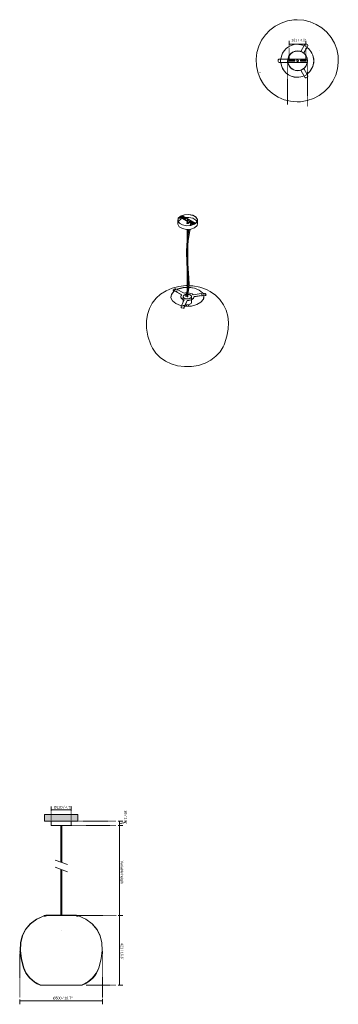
# Model space of a CAD drawing. Header units: millimetres. Extents: x 6344 to 8269, y 894 to 6843.
import ezdxf

# ---------------------------------------------------------------- set-up
doc = ezdxf.new("R2010")
doc.units = ezdxf.units.MM
doc.linetypes.add('Dash', pattern=[6, 3, -3])
doc.linetypes.add('Punto', pattern=[4.7625, 0, -4.7625])
for name, color, linetype, lineweight in [('Cotas', 7, 'Continuous', 9), ('Cotas-7', 7, 'Continuous', 9), ('Elementos de detalle', 7, 'Continuous', 9), ('Lighthing Fixture Detail Wide Black', 7, 'Continuous', 20), ('Luminarias', 7, 'Continuous', 20), ('Techos', 7, 'Continuous', 9)]:
    doc.layers.add(name, color=color, linetype=linetype, lineweight=lineweight)
doc.layers.add('Lighthing Fixture Dim Grey Dash', color=7, linetype='Dash', lineweight=9, true_color=0xd2d2d2)
doc.layers.add('Ligthing Fixture ADD', color=7, linetype='Punto', lineweight=9, true_color=0xffffff)
doc.styles.add('Arial Narrow', font='ARIALN.TTF', dxfattribs={"height": 15.4})
doc.dimstyles.new('FARO_-_2_2mm_Arial_Narrow_mm_Inch_Left', dxfattribs={"dimscale": 304.8, "dimtxt": 15.760837, "dimasz": 0, "dimexe": 0.068898, "dimexo": 0.0625, "dimgap": 0.011483, "dimtad": 1, "dimdec": 0, "dimzin": 0, "dimdsep": 46, "dimtxsty": 'Arial Narrow', "dimblk1": 'NONE', "dimblk2": 'NONE', "dimsah": 1, "dimcen": 0.09, "dimadec": 0, "dimazin": 0, "dimtfac": 1, "dimtdec": 4, "dimtix": 1, "dimtmove": 0, "dimatfit": 3, "dimfxl": 0.022966, "dimfxlon": 1, "dimtvp": 1, "dimtolj": 1, "dimtzin": 0, "dimarcsym": 2})
doc.dimstyles.new('FARO_-_2_2mm_Arial_Narrow_mm_Inch_Left_1', dxfattribs={"dimscale": 304.8, "dimtxt": 15.760837, "dimasz": 0, "dimexe": 0.068898, "dimexo": 0.0625, "dimgap": 0.011483, "dimtad": 1, "dimdec": 0, "dimzin": 0, "dimdsep": 46, "dimtxsty": 'Arial Narrow', "dimblk1": 'NONE', "dimblk2": 'NONE', "dimsah": 1, "dimcen": 0.09, "dimadec": 0, "dimazin": 0, "dimtfac": 1, "dimtdec": 4, "dimtix": 1, "dimtmove": 2, "dimatfit": 3, "dimfxl": 0.022966, "dimfxlon": 1, "dimtvp": 1, "dimtolj": 1, "dimtzin": 0, "dimarcsym": 2})
doc.dimstyles.new('FARO_-_2_2mm_Arial_Narrow_mm_Inch_Right', dxfattribs={"dimscale": 304.8, "dimtxt": 15.760837, "dimasz": 0, "dimexe": 0.068898, "dimexo": 0.0625, "dimgap": 0.011483, "dimtad": 1, "dimdec": 0, "dimzin": 0, "dimdsep": 46, "dimtxsty": 'Arial Narrow', "dimblk1": 'NONE', "dimblk2": 'NONE', "dimsah": 1, "dimcen": 0.09, "dimadec": 0, "dimazin": 0, "dimtfac": 1, "dimtdec": 4, "dimtix": 1, "dimtmove": 0, "dimatfit": 3, "dimfxl": 0.022966, "dimfxlon": 1, "dimtvp": 1, "dimtolj": 1, "dimtzin": 0, "dimarcsym": 2})
doc.dimstyles.new('FARO_-_2_2mm_Arial_Narrow_mm_Inch_Right_1', dxfattribs={"dimscale": 304.8, "dimtxt": 15.760837, "dimasz": 0, "dimexe": 0.068898, "dimexo": 0.0625, "dimgap": 0.011483, "dimtad": 1, "dimdec": 0, "dimzin": 0, "dimdsep": 46, "dimtxsty": 'Arial Narrow', "dimblk1": 'NONE', "dimblk2": 'NONE', "dimsah": 1, "dimcen": 0.09, "dimadec": 0, "dimazin": 0, "dimtfac": 1, "dimtdec": 4, "dimtix": 1, "dimtmove": 1, "dimatfit": 3, "dimfxl": 0.022966, "dimfxlon": 1, "dimtvp": 1, "dimtolj": 1, "dimtzin": 0, "dimarcsym": 2})

# ---------------------------------------------------------------- blocks, each defined once
blk = doc.blocks.new('20401 - TIERRA 500 pendant lamp-548765-Alzado_PDF')
at = {"layer": 'Luminarias'}
for p, q in [((6535.1, 2000), (6535.1, 1974)), ((6595.1, 1974), (6535.1, 1974)), ((6655.1, 1974), (6595.1, 1974)), ((6655.1, 1974), (6655.1, 2000)), ((6593.1, 1834.2), (6593.1, 1752.7)), ((6597.1, 1751.3), (6597.1, 1834.4)), ((6593.1, 1709.6), (6593.1, 1640.9)), ((6597.1, 1641), (6597.1, 1708.2)), ((6492.2, 1428.1), (6492.7, 1426.7)), ((6495, 1429.9), (6502, 1432.9)), ((6495.2, 1431.4), (6498.5, 1431.4)), ((6502, 1432.9), (6512, 1432.9)), ((6512, 1432.9), (6505, 1429.9)), ((6505.4, 1428.5), (6512.3, 1431.4)), ((6512, 1432.9), (6566.6, 1432.9)), ((6514.1, 1431.4), (6512.3, 1431.4)), ((6514, 1431.4), (6676.3, 1431.4)), ((6623.7, 1432.9), (6566.6, 1432.9)), ((6566.6, 1432.9), (6566.6, 1431.4)), ((6593.1, 1468.8), (6593.1, 1432.9)), ((6597.1, 1432.9), (6597.1, 1468.7)), ((6623.7, 1432.9), (6678.2, 1432.9)), ((6623.7, 1431.4), (6623.7, 1432.9)), ((6678, 1431.4), (6676.2, 1431.4)), ((6678, 1431.4), (6684.9, 1428.5)), ((6678.2, 1432.9), (6688.2, 1432.9)), ((6685.3, 1429.9), (6678.2, 1432.9)), ((6688.2, 1432.9), (6695.3, 1429.9)), ((6691.8, 1431.4), (6695.1, 1431.4)), ((6697.6, 1426.7), (6698, 1428.1)), ((6497.1, 1427.9), (6493.1, 1427.9)), ((6497.5, 1426.5), (6493.5, 1426.5)), ((6696.8, 1426.5), (6692.8, 1426.5)), ((6697.2, 1427.9), (6693.2, 1427.9)), ((6468.1, 1010.2), (6722.1, 1010.2))]:
    blk.add_line(p, q, dxfattribs=at)
at = {"layer": 'Luminarias', "flags": 128}
for points in [[(6592, 1974), (6592, 1950.5), (6592, 1904.5), (6592, 1862.1), (6592, 1823), (6592, 1786.4), (6592, 1753.1)], [(6598.2, 1974), (6598.2, 1950.5), (6598.2, 1904.5), (6598.2, 1862.1), (6598.2, 1823), (6598.2, 1786.4), (6598.2, 1751.5), (6598.2, 1750.9)], [(6592, 1710), (6592, 1677.9), (6592, 1642.4), (6592, 1630.5), (6592, 1620.8), (6592, 1611.9), (6592, 1603.4), (6592, 1594.8), (6592, 1585.9), (6592, 1576.3), (6592, 1565.8), (6592, 1554.3), (6592, 1541.6), (6592, 1527.7), (6592, 1512.6), (6592, 1496.3), (6592, 1478.8), (6592, 1460.3), (6592, 1440.6), (6592, 1432.9)], [(6598.2, 1707.8), (6598.2, 1677.9), (6598.2, 1642.4), (6598.2, 1630.5), (6598.2, 1620.8), (6598.2, 1611.9), (6598.2, 1603.4), (6598.2, 1594.8), (6598.2, 1585.9), (6598.2, 1576.3), (6598.2, 1565.8), (6598.2, 1554.3), (6598.2, 1541.6), (6598.2, 1527.7), (6598.2, 1512.6), (6598.2, 1496.3), (6598.2, 1478.8), (6598.2, 1460.3), (6598.2, 1440.6), (6598.2, 1432.9)], [(6495.2, 1431.4), (6446.4, 1408.5), (6407.8, 1380.1), (6379, 1346.6), (6359.5, 1308.2), (6349.1, 1265.4), (6347.2, 1218.5), (6353.5, 1167.8), (6367.7, 1113.6)], [(6367.7, 1113.6), (6353.5, 1167.8), (6347.2, 1218.5), (6349.1, 1265.4), (6359.5, 1308.2), (6379, 1346.6), (6407.8, 1380.1), (6446.4, 1408.5), (6495.2, 1431.4)], [(6368.6, 1113.9), (6354.5, 1168), (6348.2, 1218.5), (6350.1, 1265.3), (6360.5, 1307.8), (6379.8, 1346), (6408.5, 1379.3), (6446.9, 1407.6), (6495.5, 1430.4)], [(6495.5, 1430.4), (6446.9, 1407.6), (6408.5, 1379.3), (6379.8, 1346), (6360.5, 1307.8), (6350.1, 1265.3), (6348.2, 1218.5), (6354.5, 1168), (6368.6, 1113.9)], [(6694.8, 1430.4), (6743.4, 1407.6), (6781.8, 1379.3), (6810.5, 1346), (6829.8, 1307.8), (6840.2, 1265.3), (6842.1, 1218.5), (6835.8, 1168), (6821.7, 1113.9)], [(6821.7, 1113.9), (6835.8, 1168), (6842.1, 1218.5), (6840.2, 1265.3), (6829.8, 1307.8), (6810.5, 1346), (6781.8, 1379.3), (6743.4, 1407.6), (6694.8, 1430.4)], [(6822.6, 1113.6), (6836.7, 1167.8), (6843.1, 1218.5), (6841.2, 1265.4), (6830.8, 1308.2), (6811.3, 1346.6), (6782.5, 1380.1), (6743.9, 1408.5), (6695.1, 1431.4)], [(6695.1, 1431.4), (6743.9, 1408.5), (6782.5, 1380.1), (6811.3, 1346.6), (6830.8, 1308.2), (6841.2, 1265.4), (6843.1, 1218.5), (6836.7, 1167.8), (6822.6, 1113.6)], [(6367.7, 1113.6), (6373.9, 1097.4), (6382.2, 1081.6), (6392.5, 1066.4), (6404.8, 1052.2), (6418.7, 1039.3), (6434.1, 1027.8), (6450.7, 1018.1), (6468.1, 1010.2)], [(6468.1, 1010.2), (6450.7, 1018.1), (6434.1, 1027.8), (6418.7, 1039.3), (6404.8, 1052.2), (6392.5, 1066.4), (6382.2, 1081.6), (6373.9, 1097.4), (6367.7, 1113.6)], [(6468.3, 1011.2), (6434.6, 1028.8), (6405.4, 1053), (6383, 1082.1), (6368.6, 1113.9)], [(6368.6, 1113.9), (6383, 1082.1), (6405.4, 1053), (6434.6, 1028.8), (6468.3, 1011.2)], [(6821.7, 1113.9), (6807.2, 1082.1), (6784.9, 1053), (6755.7, 1028.8), (6722, 1011.2)], [(6722, 1011.2), (6755.7, 1028.8), (6784.9, 1053), (6807.2, 1082.1), (6821.7, 1113.9)], [(6722.1, 1010.2), (6739.6, 1018.1), (6756.1, 1027.8), (6771.6, 1039.3), (6785.5, 1052.2), (6797.8, 1066.4), (6808.1, 1081.6), (6816.4, 1097.4), (6822.6, 1113.6)], [(6822.6, 1113.6), (6816.4, 1097.4), (6808.1, 1081.6), (6797.8, 1066.4), (6785.5, 1052.2), (6771.6, 1039.3), (6756.1, 1027.8), (6739.6, 1018.1), (6722.1, 1010.2)]]:
    blk.add_lwpolyline(points, dxfattribs=at)
at = {"layer": 'Luminarias'}
for centre, major_axis, start_param, end_param in [((6498, 1429.9), (5.72, 1.8), 2.067888, 3.638684), ((6502, 1429.9), (5.72, 1.8), 3.638684, 5.20948), ((6502.4, 1428.5), (5.72, 1.8), 3.638684, 5.20948), ((6687.9, 1428.5), (-5.72, 1.8), 1.073705, 2.644501), ((6688.3, 1429.9), (-5.72, 1.8), 1.073705, 2.644501), ((6692.3, 1429.9), (-5.72, 1.8), 2.644501, 4.215298), ((6498.4, 1428.5), (5.72, 1.8), 3.115085, 3.638684), ((6691.9, 1428.5), (-5.72, 1.8), 2.644501, 3.1681)]:
    blk.add_ellipse(centre, major_axis=major_axis, ratio=0.17101, start_param=start_param, end_param=end_param, dxfattribs=at)
blk = doc.blocks.new('20401 - TIERRA 500 pendant lamp-548765-00 Isometrico PDF')
at = {"layer": 'Luminarias', "color": 254, "lineweight": 9, "true_color": 0xd4d4d4}
for p, q in [((2367.2, 5659.3), (2352.9, 5651)), ((2367.8, 5652.3), (2367.8, 5650.4)), ((2368.1, 5659.2), (2446, 5614.2)), ((2368.4, 5653.2), (2388.2, 5641.8)), ((2340, 5632.3), (2340, 5611.1)), ((2352.5, 5650.2), (2352.5, 5642.8)), ((2352.5, 5642.8), (2353.6, 5642.1)), ((2353.6, 5642.1), (2353.6, 5648.7)), ((2353.6, 5642.1), (2360.3, 5646)), ((2431.8, 5606), (2353.9, 5650.9)), ((2354.7, 5649.3), (2431, 5605.2)), ((2358.2, 5638.6), (2366.7, 5642.6)), ((2384, 5639.3), (2364.2, 5650.8)), ((2366.4, 5649.5), (2367.8, 5650.4)), ((2388.2, 5640.6), (2368.4, 5652)), ((2374.2, 5645.2), (2378.5, 5646.3)), ((2396.3, 5613.2), (2395.8, 5612.8)), ((2396.3, 5616.6), (2396.5, 5616.7)), ((2396.5, 5613.2), (2396.3, 5613.2)), ((2396.5, 5633.1), (2396.5, 5629.3)), ((2396.5, 5625.1), (2396.5, 5611.3)), ((2400.5, 5629.3), (2400.5, 5633.1)), ((2400.5, 5611.3), (2400.5, 5622.8)), ((2431.5, 5611.9), (2411.7, 5623.4)), ((2415.9, 5625.8), (2435.7, 5614.4)), ((2424, 5619.9), (2415.9, 5624.6)), ((2419.6, 5611.8), (2416.2, 5599.6)), ((2418.1, 5599.9), (2417.5, 5600.2)), ((2421.6, 5618.6), (2420.1, 5613.5)), ((2425.2, 5608.6), (2423.1, 5601)), ((2427.4, 5616.5), (2426.3, 5612.6)), ((2426.6, 5615.5), (2427.1, 5615.9)), ((2427.1, 5615.9), (2427.4, 5616.4)), ((2435.7, 5613.1), (2427.2, 5618)), ((2460, 5611.1), (2460, 5632.3)), ((2396.5, 5576.5), (2396.5, 5170.1)), ((2400.5, 5170.1), (2400.5, 5576.4)), ((2400.5, 5236.3), (2402.3, 5236.2)), ((2312.1, 5209.4), (2312.5, 5208)), ((2319.5, 5207.6), (2313.7, 5208.5)), ((2313.9, 5211.5), (2319.6, 5214.8)), ((2314.1, 5207.1), (2319.7, 5206.2)), ((2333.6, 5215.7), (2319.5, 5207.6)), ((2364, 5181.8), (2319.5, 5207.6)), ((2319.7, 5206.2), (2321, 5205.4)), ((2321.1, 5205.4), (2363.3, 5181)), ((2327.8, 5216.6), (2333.6, 5215.7)), ((2333, 5205.5), (2333, 5203.5)), ((2333.6, 5215.7), (2378.2, 5190)), ((2337, 5203.5), (2337, 5205.5)), ((2400.5, 5226.6), (2401.4, 5226.6)), ((2400.5, 5225.6), (2401.3, 5225.6)), ((2494.2, 5190.9), (2433.3, 5181.5)), ((2438.5, 5170.3), (2499.3, 5179.7)), ((2499.1, 5178.5), (2438.5, 5169.1)), ((2483.2, 5182.3), (2483.2, 5180.4)), ((2487.2, 5180.4), (2487.2, 5182.3)), ((2487.2, 5175.7), (2487.2, 5176.6)), ((2499.3, 5179.7), (2494.2, 5190.9)), ((2494.2, 5190.9), (2502.1, 5189.7)), ((2499.1, 5178.5), (2506.7, 5177.3)), ((2507.2, 5178.5), (2499.3, 5179.7)), ((2509, 5185.5), (2511.1, 5181)), ((2510.7, 5178.4), (2511.2, 5179.6)), ((2358.5, 5170.1), (2358.5, 5168.9)), ((2361.5, 5168.9), (2361.5, 5168.1)), ((2378.8, 5150), (2362.5, 5114.9)), ((2373.2, 5118.8), (2373.2, 5116.4)), ((2373.5, 5168.1), (2373.5, 5155.6)), ((2373.5, 5150.9), (2373.5, 5138.5)), ((2377.2, 5116.4), (2377.2, 5118.8)), ((2381.8, 5111.9), (2398.1, 5147)), ((2398.1, 5145.8), (2382.4, 5112)), ((2392.5, 5121.4), (2392.5, 5111.3)), ((2398.1, 5147), (2398.1, 5145.8)), ((2404.5, 5111.3), (2404.5, 5121.4)), ((2423.5, 5155.6), (2423.5, 5168.1)), ((2423.5, 5135.4), (2423.5, 5150.9)), ((2435.5, 5168.1), (2435.5, 5168.9)), ((2438.5, 5169.1), (2438.5, 5170.3)), ((2438.5, 5168.9), (2438.5, 5170.1)), ((2483.2, 5176), (2483.2, 5175.7)), ((2483.3, 5175.4), (2483.2, 5176)), ((2360.2, 5106.1), (2360.4, 5105.2)), ((2360.4, 5107.9), (2362.5, 5114.9)), ((2362.5, 5114.9), (2381.8, 5111.9)), ((2372.4, 5101), (2364.7, 5102.2)), ((2372.6, 5100.1), (2364.8, 5101.3)), ((2381.8, 5111.9), (2379.7, 5104.9)), ((2379.8, 5104), (2381.9, 5110.8)), ((2382.4, 5111.9), (2381.9, 5110.8))]:
    blk.add_line(p, q, dxfattribs=at)
for points in [[(2442.4, 5607.8, 0), (2419.8, 5599.6, 0), (2393.2, 5597.9, 0), (2368, 5603, 0), (2349.2, 5613.9, 0), (2340.3, 5628.4, 0), (2343.3, 5643.7, 0), (2357.5, 5656.8, 0)], [(2441.7, 5608.2, 0), (2419.4, 5600.1, 0), (2393.3, 5598.4, 0), (2368.6, 5603.4, 0), (2350, 5614.2, 0), (2341.3, 5628.5, 0), (2344.3, 5643.5, 0), (2358.2, 5656.4, 0)], [(2357.5, 5656.8, 0), (2380.1, 5665, 0), (2406.7, 5666.7, 0), (2431.9, 5661.6, 0), (2450.8, 5650.7, 0), (2459.6, 5636.2, 0), (2456.6, 5620.8, 0), (2442.4, 5607.8, 0)], [(2358.2, 5656.4, 0), (2380.5, 5664.4, 0), (2406.6, 5666.1, 0), (2431.3, 5661.1, 0), (2449.9, 5650.4, 0), (2458.6, 5636.1, 0), (2455.6, 5621, 0), (2441.7, 5608.2, 0)], [(2364.2, 5650.8, 0), (2363.7, 5651.1, 0), (2363.4, 5651.5, 0), (2363.3, 5652, 0), (2363.4, 5652.4, 0), (2363.7, 5652.9, 0), (2364.2, 5653.2, 0), (2364.8, 5653.5, 0), (2365.5, 5653.7, 0), (2366.3, 5653.7, 0), (2367.1, 5653.7, 0), (2367.8, 5653.5, 0), (2368.4, 5653.2, 0)], [(2368.4, 5652, 0), (2367.8, 5652.3, 0), (2367.1, 5652.4, 0), (2366.3, 5652.5, 0), (2365.5, 5652.4, 0), (2364.8, 5652.3, 0), (2364.2, 5652, 0), (2363.7, 5651.6, 0), (2363.5, 5651.4, 0)], [(2367.2, 5659.3, 0), (2367.4, 5659.3, 0), (2367.8, 5659.3, 0), (2368.1, 5659.2, 0)], [(2340, 5611.1, 0), (2340.3, 5607.2, 0), (2349.2, 5592.6, 0), (2368, 5581.7, 0), (2393.2, 5576.6, 0), (2419.8, 5578.4, 0), (2442.4, 5586.6, 0)], [(2343, 5623.5, 0), (2344.3, 5625.8, 0), (2358.2, 5638.6, 0)], [(2353.9, 5650.9, 0), (2353.5, 5651.1, 0), (2353.2, 5651.1, 0), (2352.9, 5651, 0), (2352.7, 5650.8, 0), (2352.6, 5650.5, 0), (2352.5, 5650.2, 0)], [(2353.6, 5648.7, 0), (2353.6, 5649, 0), (2353.7, 5649.2, 0), (2353.9, 5649.4, 0), (2354.1, 5649.4, 0), (2354.4, 5649.4, 0), (2354.7, 5649.3, 0)], [(2388.2, 5641.8, 0), (2388.7, 5641.4, 0), (2389, 5641, 0), (2389.1, 5640.6, 0), (2389, 5640.1, 0), (2388.7, 5639.7, 0), (2388.2, 5639.3, 0), (2387.6, 5639.1, 0), (2386.9, 5638.9, 0), (2386.1, 5638.8, 0), (2385.3, 5638.9, 0), (2384.6, 5639.1, 0), (2384, 5639.3, 0)], [(2387.7, 5647.8, 0), (2406.6, 5648.4, 0), (2431.3, 5643.4, 0), (2449.9, 5632.6, 0), (2456.9, 5623.4, 0)], [(2388.9, 5640, 0), (2388.7, 5640.2, 0), (2388.2, 5640.6, 0)], [(2403.6, 5612.4, 0), (2402.5, 5612, 0), (2401.3, 5611.7, 0), (2400, 5611.6, 0), (2398.6, 5611.7, 0), (2397.4, 5612, 0), (2396.3, 5612.4, 0), (2395.5, 5613, 0), (2395, 5613.8, 0), (2394.8, 5614.5, 0), (2395, 5615.3, 0), (2395.5, 5616, 0), (2396.3, 5616.6, 0)], [(2396.4, 5630.5, 0), (2395.6, 5631.1, 0), (2395.1, 5631.8, 0), (2395, 5632.6, 0), (2395.1, 5633.3, 0), (2395.6, 5634, 0), (2396.4, 5634.6, 0), (2397.5, 5635.1, 0), (2398.7, 5635.4, 0), (2400, 5635.5, 0), (2401.2, 5635.4, 0), (2402.5, 5635.1, 0), (2403.5, 5634.6, 0)], [(2396.5, 5633.5, 0), (2396.4, 5633.4, 0), (2395.6, 5632.8, 0), (2395.1, 5632.1, 0), (2395.1, 5632, 0)], [(2403.5, 5634.6, 0), (2404.3, 5634, 0), (2404.8, 5633.3, 0), (2405, 5632.6, 0), (2404.8, 5631.8, 0), (2404.3, 5631.1, 0), (2403.5, 5630.5, 0), (2402.5, 5630.1, 0), (2401.2, 5629.8, 0), (2400, 5629.7, 0), (2398.7, 5629.8, 0), (2397.5, 5630.1, 0), (2396.4, 5630.5, 0)], [(2397.1, 5634, 0), (2396.7, 5633.7, 0), (2396.5, 5633.4, 0), (2396.5, 5633.1, 0), (2396.5, 5632.8, 0), (2396.7, 5632.6, 0), (2397.1, 5632.3, 0), (2397.5, 5632.1, 0), (2398, 5632, 0), (2398.5, 5632, 0), (2399, 5632, 0), (2399.5, 5632.1, 0), (2399.9, 5632.3, 0)], [(2399.9, 5632.3, 0), (2400.2, 5632.6, 0), (2400.4, 5632.8, 0), (2400.5, 5633.1, 0), (2400.4, 5633.4, 0), (2400.2, 5633.7, 0), (2399.9, 5634, 0), (2399.5, 5634.1, 0), (2399, 5634.3, 0), (2398.5, 5634.3, 0), (2398, 5634.3, 0), (2397.5, 5634.1, 0), (2397.1, 5634, 0)], [(2403.5, 5633.4, 0), (2402.5, 5633.8, 0), (2401.2, 5634.1, 0), (2400, 5634.2, 0), (2399.3, 5634.2, 0)], [(2400.5, 5617.5, 0), (2401.3, 5617.4, 0), (2402.5, 5617.1, 0), (2403.6, 5616.6, 0), (2404.4, 5616, 0), (2404.9, 5615.3, 0), (2405.1, 5614.5, 0), (2404.9, 5613.8, 0), (2404.4, 5613, 0), (2403.6, 5612.4, 0)], [(2404.1, 5612.8, 0), (2403.6, 5613.2, 0), (2402.5, 5613.6, 0), (2401.3, 5613.9, 0), (2400.5, 5614, 0)], [(2404.8, 5632, 0), (2404.8, 5632.1, 0), (2404.3, 5632.8, 0), (2403.5, 5633.4, 0)], [(2411.7, 5623.4, 0), (2411.2, 5623.7, 0), (2410.9, 5624.1, 0), (2410.8, 5624.6, 0), (2410.9, 5625, 0), (2411.2, 5625.4, 0), (2411.7, 5625.8, 0), (2412.3, 5626.1, 0), (2413, 5626.2, 0), (2413.8, 5626.3, 0), (2414.6, 5626.2, 0), (2415.3, 5626.1, 0), (2415.9, 5625.8, 0)], [(2415.9, 5624.6, 0), (2415.3, 5624.9, 0), (2414.6, 5625, 0), (2413.8, 5625.1, 0), (2413, 5625, 0), (2412.3, 5624.9, 0), (2411.7, 5624.6, 0), (2411.2, 5624.2, 0), (2411, 5624, 0)], [(2417.5, 5600.2, 0), (2416.7, 5600.8, 0), (2416.2, 5601.5, 0), (2416, 5602.3, 0), (2416.2, 5603, 0), (2416.7, 5603.8, 0)], [(2422.4, 5619.5, 0), (2421.9, 5619.2, 0), (2421.6, 5618.6, 0), (2421.5, 5618.1, 0), (2421.5, 5617.7, 0)], [(2426.1, 5619.3, 0), (2425.3, 5619.6, 0), (2424.6, 5619.9, 0), (2423.8, 5619.9, 0), (2423, 5619.8, 0), (2422.4, 5619.5, 0)], [(2424.1, 5601.3, 0), (2423.7, 5601.4, 0), (2422.6, 5601.7, 0)], [(2423.6, 5604.9, 0), (2423.7, 5604.8, 0), (2424.8, 5604.4, 0)], [(2424.8, 5604.4, 0), (2425.6, 5603.8, 0), (2426.1, 5603, 0), (2426.3, 5602.3, 0), (2426.2, 5601.8, 0)], [(2425.7, 5615.2, 0), (2425.9, 5615.3, 0), (2426.6, 5615.5, 0)], [(2427.4, 5616.4, 0), (2427.5, 5617, 0), (2427.4, 5617.6, 0), (2427.1, 5618.3, 0)], [(2431, 5605.2, 0), (2431.3, 5605, 0), (2431.6, 5604.7, 0), (2431.8, 5604.4, 0), (2431.9, 5604, 0), (2432, 5603.7, 0)], [(2435.7, 5614.4, 0), (2436.2, 5614, 0), (2436.5, 5613.6, 0), (2436.6, 5613.1, 0), (2436.5, 5612.7, 0), (2436.2, 5612.3, 0), (2435.7, 5611.9, 0), (2435.1, 5611.6, 0), (2434.4, 5611.5, 0), (2433.6, 5611.4, 0), (2432.8, 5611.5, 0), (2432.1, 5611.6, 0), (2431.5, 5611.9, 0)], [(2433.1, 5604.2, 0), (2433, 5604.5, 0), (2432.7, 5605, 0), (2432.5, 5605.4, 0), (2432.1, 5605.7, 0), (2431.8, 5606, 0)], [(2436.4, 5612.5, 0), (2436.2, 5612.8, 0), (2435.7, 5613.1, 0)], [(2442.4, 5586.6, 0), (2456.6, 5599.6, 0), (2460, 5611.1, 0)], [(2446, 5614.2, 0), (2446.4, 5613.9, 0), (2446.7, 5613.6, 0), (2447, 5613.2, 0), (2447.2, 5612.7, 0), (2447.3, 5612.3, 0), (2447.4, 5612.1, 0)], [(2409.8, 5577, 0), (2407.5, 5568.6, 0), (2398, 5511.3, 0), (2393.6, 5445.9, 0), (2394.6, 5371.4, 0), (2401.4, 5280.9, 0), (2402.5, 5242.3, 0), (2398.1, 5205.9, 0), (2389.1, 5175.9, 0), (2388.5, 5174.5, 0)], [(2416.5, 5577.8, 0), (2413.5, 5566.9, 0), (2404.1, 5509.8, 0), (2399.7, 5444.6, 0), (2400.9, 5370, 0), (2407.6, 5281.2, 0), (2408.7, 5242.3, 0), (2404.3, 5205.2, 0), (2394.9, 5173.8, 0), (2394.3, 5172.2, 0)], [(2176.9, 4879.6, 0), (2160, 4931.3, 0), (2151.6, 4979.1, 0), (2150.8, 5022.8, 0), (2156.7, 5062.6, 0), (2168.7, 5098.6, 0), (2186.2, 5131, 0), (2209.1, 5159.8, 0), (2237, 5184.8, 0), (2269.7, 5205.6, 0), (2306.7, 5221.7, 0), (2347, 5232.2, 0), (2389.3, 5236.8, 0), (2396.5, 5236.5, 0)], [(2408.4, 5235.9, 0), (2432.1, 5234.9, 0), (2474.1, 5226.7, 0), (2513.5, 5212.4, 0), (2535.1, 5201.3, 0)], [(2300, 5158.9, 0), (2298.9, 5163.9, 0), (2301.9, 5183.8, 0), (2316.6, 5202, 0), (2321.1, 5205.4, 0)], [(2300.4, 5158.1, 0), (2299.2, 5163.1, 0), (2302.2, 5183, 0), (2316.9, 5201.1, 0), (2322, 5204.9, 0)], [(2313.9, 5211.5, 0), (2313, 5210.9, 0), (2312.4, 5210.2, 0), (2312.1, 5209.6, 0), (2312.3, 5209.1, 0), (2312.8, 5208.7, 0), (2313.7, 5208.5, 0)], [(2314.1, 5207.1, 0), (2313.2, 5207.4, 0), (2312.6, 5207.7, 0), (2312.5, 5208.3, 0)], [(2327.8, 5216.6, 0), (2326.7, 5216.7, 0), (2325.3, 5216.6, 0), (2323.8, 5216.4, 0), (2322.3, 5215.9, 0), (2320.8, 5215.4, 0), (2319.6, 5214.8, 0)], [(2333.9, 5198, 0), (2333.6, 5198.1, 0), (2333.4, 5198.3, 0)], [(2336.4, 5214.1, 0), (2341.1, 5216.2, 0), (2372.6, 5224.6, 0), (2396.5, 5226.6, 0)], [(2337.4, 5213.5, 0), (2341.3, 5215.2, 0), (2372.7, 5223.6, 0), (2396.5, 5225.6, 0)], [(2364, 5181.8, 0), (2360.4, 5177.2, 0), (2358.7, 5172.3, 0), (2358.8, 5167.2, 0), (2360.8, 5162.3, 0), (2364.7, 5157.7, 0), (2370.2, 5153.8, 0)], [(2380.8, 5159.9, 0), (2376.8, 5162.9, 0), (2374.3, 5166.4, 0), (2373.5, 5170.1, 0), (2374.3, 5173.8, 0), (2376.8, 5177.3, 0), (2380.8, 5180.3, 0), (2386, 5182.6, 0), (2392, 5184.1, 0)], [(2391.6, 5182.8, 0), (2386, 5181.4, 0), (2380.8, 5179.1, 0), (2376.8, 5176.1, 0), (2374.3, 5172.6, 0), (2373.5, 5169.5, 0)], [(2394.9, 5193.1, 0), (2394.8, 5193.1, 0), (2386.2, 5192.1, 0), (2378.2, 5190, 0)], [(2416.2, 5180.3, 0), (2420.1, 5177.3, 0), (2422.6, 5173.8, 0), (2423.5, 5170.1, 0), (2422.6, 5166.4, 0), (2420.1, 5162.9, 0), (2416.2, 5159.9, 0), (2411, 5157.6, 0), (2404.9, 5156.2, 0), (2398.5, 5155.7, 0), (2392, 5156.2, 0), (2386, 5157.6, 0), (2380.8, 5159.9, 0)], [(2400.5, 5184.5, 0), (2404.9, 5184.1, 0), (2411, 5182.6, 0), (2416.2, 5180.3, 0)], [(2416.2, 5179.1, 0), (2411, 5181.4, 0), (2404.9, 5182.8, 0), (2400.5, 5183.3, 0)], [(2426.8, 5186.4, 0), (2419.9, 5189.6, 0), (2412, 5191.8, 0), (2403.5, 5193, 0), (2401.3, 5193.1, 0)], [(2407.5, 5225.4, 0), (2440.6, 5220.2, 0), (2468.9, 5208.7, 0)], [(2407.6, 5226.3, 0), (2440.7, 5221.2, 0), (2469.2, 5209.7, 0)], [(2423.5, 5169.5, 0), (2422.6, 5172.6, 0), (2420.1, 5176.1, 0), (2416.2, 5179.1, 0)], [(2433.3, 5181.5, 0), (2430.3, 5184.1, 0), (2426.8, 5186.4, 0)], [(2468.9, 5208.7, 0), (2488.8, 5192.4, 0), (2490.4, 5190.3, 0)], [(2469.2, 5209.7, 0), (2489.1, 5193.3, 0), (2491.2, 5190.4, 0)], [(2496.6, 5178.1, 0), (2497.7, 5173.1, 0), (2496.6, 5158.1, 0)], [(2497.1, 5178.2, 0), (2498, 5173.9, 0), (2496.9, 5158.9, 0)], [(2502.1, 5189.7, 0), (2503.5, 5189.3, 0), (2505, 5188.8, 0), (2506.4, 5188.1, 0), (2507.5, 5187.3, 0), (2508.5, 5186.4, 0), (2509, 5185.5, 0)], [(2506.7, 5177.3, 0), (2508.1, 5177.2, 0), (2509.2, 5177.3, 0), (2510.1, 5177.7, 0), (2510.7, 5178.2, 0), (2510.7, 5178.4, 0)], [(2511.1, 5181, 0), (2511.3, 5180.2, 0), (2511.2, 5179.5, 0), (2510.6, 5178.9, 0), (2509.7, 5178.6, 0), (2508.6, 5178.4, 0), (2507.2, 5178.5, 0)], [(2535.1, 5201.3, 0), (2567.7, 5178.6, 0), (2595.1, 5151.8, 0), (2616.7, 5121.4, 0), (2632.5, 5088.1, 0), (2642.5, 5052.2, 0), (2646.6, 5013.8, 0), (2644.8, 4973.1, 0), (2636.7, 4930.2, 0), (2622.2, 4885.1, 0), (2620, 4879.6, 0)], [(2327.8, 5128.1, 0), (2307.9, 5144.5, 0), (2300.3, 5158.1, 0)], [(2362.6, 5115, 0), (2356.2, 5116.6, 0), (2327.8, 5128.1, 0)], [(2370.2, 5152.6, 0), (2364.7, 5156.5, 0), (2360.8, 5161.1, 0), (2358.8, 5166, 0), (2358.5, 5168.5, 0)], [(2370.2, 5153.8, 0), (2374.3, 5151.7, 0), (2378.8, 5150, 0)], [(2378.3, 5148.9, 0), (2374.3, 5150.5, 0), (2370.2, 5152.6, 0)], [(2496.7, 5158.1, 0), (2495, 5153.9, 0), (2480.4, 5135.8, 0), (2455.8, 5121.6, 0), (2424.3, 5113.1, 0), (2389.8, 5111.4, 0), (2382.4, 5111.9, 0)], [(2423.4, 5135.5, 0), (2420.8, 5128.9, 0), (2409.8, 5122.5, 0), (2394.6, 5121.2, 0), (2387.7, 5122.4, 0)], [(2390.3, 5171.3, 0), (2389.8, 5171.6, 0), (2389.2, 5172.1, 0), (2388.8, 5172.6, 0), (2388.5, 5173.3, 0), (2388.4, 5173.9, 0), (2388.5, 5174.5, 0)], [(2399.9, 5169.3, 0), (2399.5, 5169.1, 0), (2399, 5169, 0), (2398.5, 5169, 0), (2398, 5169, 0), (2397.5, 5169.1, 0), (2397.1, 5169.3, 0), (2396.7, 5169.5, 0), (2396.5, 5169.8, 0), (2396.5, 5170.1, 0)], [(2398.1, 5147, 0), (2407.1, 5147.6, 0), (2415.7, 5149.3, 0), (2423.4, 5152, 0), (2429.8, 5155.7, 0), (2434.6, 5160.2, 0), (2437.5, 5165.1, 0), (2438.5, 5170.3, 0)], [(2438.5, 5169.1, 0), (2437.5, 5163.9, 0), (2434.6, 5158.9, 0), (2429.8, 5154.5, 0), (2423.4, 5150.8, 0), (2415.7, 5148, 0), (2407.1, 5146.3, 0), (2398.1, 5145.8, 0)], [(2400.5, 5170.1, 0), (2400.4, 5169.8, 0), (2400.2, 5169.5, 0), (2399.9, 5169.3, 0)], [(2487.1, 5176, 0), (2485.7, 5174.6, 0), (2483.3, 5175.4, 0)], [(2360.4, 5107.9, 0), (2360.2, 5106.6, 0), (2360.4, 5105.4, 0), (2361, 5104.2, 0), (2362, 5103.3, 0), (2363.3, 5102.6, 0), (2364.7, 5102.2, 0)], [(2364.8, 5101.3, 0), (2363.4, 5101.7, 0), (2362.1, 5102.4, 0), (2361.2, 5103.3, 0), (2360.6, 5104.5, 0), (2360.3, 5105.7, 0)], [(2372.4, 5101, 0), (2374, 5100.9, 0), (2375.5, 5101.2, 0), (2377, 5101.7, 0), (2378.2, 5102.6, 0), (2379.1, 5103.7, 0), (2379.7, 5104.9, 0)], [(2379.8, 5104, 0), (2379.2, 5102.8, 0), (2378.3, 5101.7, 0), (2377.1, 5100.9, 0), (2375.7, 5100.3, 0), (2374.1, 5100, 0), (2372.6, 5100.1, 0)], [(2265.4, 4780.7, 0), (2233.6, 4802.8, 0), (2207.4, 4829, 0), (2187, 4858.5, 0), (2176.9, 4879.6, 0)], [(2265.4, 4780.7, 0), (2300.5, 4764, 0), (2339.4, 4752.5, 0), (2381.1, 4746.9, 0), (2424, 4747.5, 0), (2466.1, 4754.5, 0), (2505.5, 4767.6, 0), (2540.8, 4786.2, 0), (2571.1, 4809.6, 0), (2595.8, 4836.8, 0), (2614.4, 4867, 0), (2620, 4879.6, 0)]]:
    blk.add_polyline3d(points, dxfattribs=at)
blk = doc.blocks.new('20401 - TIERRA 500 pendant lamp-548765-Planta_PDF Fixing Holes')
at = {"layer": 'Luminarias'}
for p, q in [((-98.1, -938.8), (-102.1, -945.7)), ((-93.1, -957.8), (-83.1, -940.5)), ((-83.1, -940.5), (-90.2, -936.4)), ((-83.1, -940.5), (-47.3, -961.1)), ((-10.1, -940.9), (10.1, -940.9)), ((-10.1, -940.9), (-10.1, -942.8)), ((-10.1, -942.8), (-10.1, -1053)), ((10.1, -942.8), (10.1, -940.9)), ((10.1, -1053), (10.1, -942.8)), ((47.3, -961.1), (83.1, -940.5)), ((90.2, -936.4), (83.1, -940.5)), ((83.1, -940.5), (93.1, -957.8)), ((102.1, -945.7), (98.1, -938.8)), ((-100.2, -953.7), (-93.1, -957.8)), ((-56.8, -978.7), (-93.1, -957.8)), ((-3.1, -963.2), (-3.1, -972.6)), ((3.1, -963.2), (3.1, -972.6)), ((93.1, -957.8), (56.8, -978.7)), ((93.1, -957.8), (100.2, -953.7)), ((-10.1, -1053), (-10.1, -1054.9)), ((10.1, -1054.9), (-10.1, -1054.9)), ((-10, -1057), (-10, -1101.7)), ((10, -1101.7), (10, -1057)), ((10.1, -1054.9), (10.1, -1053)), ((-10, -1101.7), (-10, -1109.9)), ((10, -1101.7), (-10, -1101.7)), ((-4, -1115.5), (4, -1115.5)), ((10, -1109.9), (10, -1101.7))]:
    blk.add_line(p, q, dxfattribs=at)
at = {"layer": 'Luminarias', "flags": 128}
for points in [[(248.3, -1000), (245, -960.2), (235.5, -921.4), (219.8, -884.7), (198.5, -850.9), (172.1, -821), (141.1, -795.8), (106.6, -775.8), (69.2, -761.6), (30.1, -753.6), (-9.8, -751.9), (-49.4, -756.7), (-87.8, -767.8), (-123.9, -784.9), (-156.8, -807.5), (-185.6, -835.1), (-209.6, -867), (-228.2, -902.4), (-240.9, -940.2), (-247.4, -979.6), (-248.3, -1000)], [(-248.3, -1000), (-245, -1039.8), (-235.5, -1078.6), (-219.8, -1115.3), (-198.5, -1149.1), (-172.1, -1179), (-141.1, -1204.2), (-106.6, -1224.2), (-69.2, -1238.4), (-30.1, -1246.4), (9.8, -1248.1), (49.4, -1243.3), (87.8, -1232.2), (123.9, -1215.1), (156.8, -1192.5), (185.6, -1164.9), (209.6, -1133), (228.2, -1097.6), (240.9, -1059.8), (247.4, -1020.4), (248.3, -1000)], [(-3.1, -989.8), (-3.1, -989.7), (-3.1, -989.8)], [(-3.1, -1001.9), (-3.1, -1002.9), (-3.1, -1002.6), (-3.1, -1002.1)], [(-2.8, -1004.1), (-3, -1003.9), (-3.1, -1003.3), (-3.1, -1003.1)], [(3.1, -1002.9), (3.1, -1003.1), (3, -1003.6), (2.9, -1004.1)], [(3.1, -989.8), (3.1, -989.7), (3.1, -989.8)], [(3.1, -1001.9), (3.1, -1002.9), (3.1, -1002.6), (3.1, -1002.1)]]:
    blk.add_lwpolyline(points, dxfattribs=at)
at = {"layer": 'Luminarias'}
for centre, radius, start, end in [((0, -1000), 100, 35.74528, 144.25472), ((0, -1000), 99.6, 35.76404, 144.23596), ((0, -997.9), 60, 90, 270), ((0, -997.9), 59, 90, 270), ((0, -997.9), 60, 270, 90), ((0, -997.9), 59, 270, 90), ((0, -1000), 100, 155.74528, 180), ((0, -1000), 100, 180, 264.25472), ((0, -1000), 99.6, 155.76404, 180), ((0, -1000), 99.6, 180, 264.23596), ((0, -1000), 100, 275.74528, 360), ((0, -1000), 99.6, 275.76404, 360), ((0, -1000), 99.6, 360, 24.23596), ((0, -1000), 100, 360, 24.25472)]:
    blk.add_arc(centre, radius, start, end, dxfattribs=at)
for centre, major_axis, start_param, end_param in [((-97.2, -948.5), (3, 5.2), 1.570796, 3.141593), ((-93.2, -941.6), (3, 5.2), 0, 1.570796), ((93.2, -941.6), (-3, 5.2), 4.712389, 6.283185), ((97.2, -948.5), (-3, 5.2), 3.141593, 4.712389), ((-4, -1109.9), (6, 0), 3.141593, 4.712389), ((4, -1109.9), (-6, 0), 1.570796, 3.141593)]:
    blk.add_ellipse(centre, major_axis=major_axis, ratio=0.939693, start_param=start_param, end_param=end_param, dxfattribs=at)
blk = doc.blocks.new('DIMBLOCK1-Alzado_PDF')
at = {"layer": 'Cotas-7', "color": 251, "true_color": 0x5b5b5b}
for p, q in [((6947, 1431.4), (6940, 1431.4)), ((6947, 1010.2), (6947, 1431.4)), ((6947, 1431.4), (6968, 1431.4)), ((6947, 1010.2), (6940, 1010.2)), ((6947, 1010.2), (6968, 1010.2))]:
    blk.add_line(p, q, dxfattribs=at)
at = {"layer": 'Cotas-7', "color": 0, "insert": (6970.4, 1263.2), "char_height": 15.4, "width": 101.77, "attachment_point": 1, "rotation": 270, "line_spacing_factor": 0.974696, "style": 'Arial Narrow'}
blk.add_mtext('421 / 16.6"', dxfattribs=at)
blk = doc.blocks.new('_None')
blk = doc.blocks.new('DIMBLOCK2-Alzado_PDF')
at = {"layer": 'Cotas-7', "color": 251, "true_color": 0x5b5b5b}
for p, q in [((6947, 1974), (6940, 1974)), ((6947, 1431.4), (6947, 1974)), ((6947, 1974), (6968, 1974)), ((6947, 1431.4), (6940, 1431.4)), ((6947, 1431.4), (6968, 1431.4))]:
    blk.add_line(p, q, dxfattribs=at)
at = {"layer": 'Cotas-7', "color": 0, "insert": (6970.4, 1761.5), "char_height": 15.4, "width": 141.097, "attachment_point": 1, "rotation": 270, "line_spacing_factor": 0.974696, "style": 'Arial Narrow'}
blk.add_mtext('Variable heigth', dxfattribs=at)
blk = doc.blocks.new('DIMBLOCK3-Alzado_PDF')
at = {"layer": 'Cotas-7', "color": 251, "true_color": 0x5b5b5b}
for p, q in [((6947, 2000), (6940, 2000)), ((6947, 1974), (6940, 1974)), ((6947, 1974), (6947, 2000)), ((6947, 2000), (6968, 2000)), ((6947, 1974), (6968, 1974))]:
    blk.add_line(p, q, dxfattribs=at)
blk.add_ellipse((6947, 1999.1), major_axis=(37.7, 0), ratio=0.321231, start_param=4.712389, end_param=6.283185, dxfattribs=at)
at = {"layer": 'Cotas-7', "color": 0, "insert": (6992.1, 2064.4), "char_height": 15.4, "width": 78.354, "attachment_point": 1, "rotation": 270, "line_spacing_factor": 0.974696, "style": 'Arial Narrow'}
blk.add_mtext('26 / 1.0"', dxfattribs=at)
blk = doc.blocks.new('DIMBLOCK4-Alzado_PDF')
at = {"layer": 'Cotas-7', "color": 251, "true_color": 0x5b5b5b}
for p, q in [((6535, 2068.9), (6535, 2089.9)), ((6655.1, 2068.9), (6655.1, 2089.9)), ((6535, 2068.9), (6655.1, 2068.9)), ((6535, 2068.9), (6535, 2061.9)), ((6655.1, 2068.9), (6655.1, 2061.9))]:
    blk.add_line(p, q, dxfattribs=at)
at = {"layer": 'Cotas-7', "color": 0, "insert": (6550.6, 2092.3), "char_height": 15.4, "width": 106.573, "attachment_point": 1, "line_spacing_factor": 0.974696, "style": 'Arial Narrow'}
blk.add_mtext('Ø120 / 4.7"', dxfattribs=at)
blk = doc.blocks.new('DIMBLOCK5-Alzado_PDF')
at = {"layer": 'Cotas-7', "color": 251, "true_color": 0x5b5b5b}
for p, q in [((6344.2, 915.7), (6344.2, 922.7)), ((6344.2, 915.7), (6844.5, 915.7)), ((6344.2, 915.7), (6344.2, 894.7)), ((6844.5, 915.7), (6844.5, 926.2)), ((6844.5, 915.7), (6844.5, 894.7))]:
    blk.add_line(p, q, dxfattribs=at)
at = {"layer": 'Cotas-7', "color": 0, "insert": (6545.1, 939.1), "char_height": 15.4, "width": 118.281, "attachment_point": 1, "line_spacing_factor": 0.974696, "style": 'Arial Narrow'}
blk.add_mtext('Ø500 / 19.7"', dxfattribs=at)
blk = doc.blocks.new('DIMBLOCK6-Planta_PDF Fixing Holes')
at = {"layer": 'Cotas-7', "color": 251, "true_color": 0x5b5b5b}
for p, q in [((7972.6, 6695.1), (7972.6, 6716.1)), ((7972.6, 6695.1), (8073.8, 6695.1)), ((7972.6, 6695.1), (7972.6, 6688.1)), ((8073.8, 6695.1), (8073.8, 6716.1)), ((8073.8, 6695.1), (8073.8, 6688.1))]:
    blk.add_line(p, q, dxfattribs=at)
at = {"layer": 'Cotas-7', "color": 0, "insert": (7985.6, 6727.7), "char_height": 15.4, "width": 90.062, "attachment_point": 1, "line_spacing_factor": 0.974696, "style": 'Arial Narrow'}
blk.add_mtext('101 / 4.0"', dxfattribs=at)

msp = doc.modelspace()

# ---------------------------------------------------------------- hatches: boundary and pattern name
at = {"layer": 'Elementos de detalle', "true_color": 0xc0c0c0}
h = msp.add_hatch(color=9, dxfattribs=at)
h.paths.add_polyline_path([(8023.2, 6590.1), (8024.5, 6590.3), (8025.7, 6590.8), (8026.7, 6591.6), (8027.6, 6592.8), (8028, 6593.8), (8028.2, 6595.1), (8028, 6596.4), (8027.5, 6597.6), (8026.7, 6598.7), (8025.7, 6599.5), (8024.5, 6600), (8023.2, 6600.1), (8021.9, 6600), (8020.7, 6599.5), (8019.5, 6598.5), (8018.8, 6597.6), (8018.3, 6596.4), (8018.2, 6595.1), (8018.4, 6593.7), (8018.8, 6592.6), (8019.9, 6591.4), (8020.7, 6590.8), (8021.9, 6590.3), (8022.4, 6590.2)])
h.paths.add_polyline_path([(8003.6, 6592.1), (8004.5, 6592.3), (8005.1, 6592.5), (8005.7, 6593), (8006.2, 6593.7), (8006.5, 6594.4), (8006.6, 6595.1), (8006.5, 6595.9), (8006.2, 6596.6), (8005.7, 6597.3), (8005.1, 6597.7), (8004.4, 6598), (8003.6, 6598.1), (7975.6, 6598.1), (7974.8, 6598), (7974.1, 6597.7), (7973.5, 6597.3), (7973, 6596.6), (7972.7, 6595.9), (7972.6, 6595.1), (7972.7, 6594.4), (7973, 6593.6), (7973.5, 6593), (7974.1, 6592.5), (7974.8, 6592.2), (7975.6, 6592.1), (8001.9, 6592.1)])
h.paths.add_polyline_path([(8070.8, 6592.1), (8071.5, 6592.2), (8072.3, 6592.5), (8072.9, 6593), (8073.4, 6593.6), (8073.7, 6594.4), (8073.8, 6595.1), (8073.7, 6595.9), (8073.4, 6596.6), (8072.9, 6597.3), (8072.3, 6597.7), (8071.5, 6598), (8070.8, 6598.1), (8042.8, 6598.1), (8042, 6598), (8041.3, 6597.7), (8040.6, 6597.3), (8040.2, 6596.6), (8039.9, 6595.9), (8039.8, 6595.1), (8039.9, 6594.4), (8040.2, 6593.6), (8040.6, 6593), (8041.3, 6592.5), (8042, 6592.2), (8043, 6592.1), (8068.7, 6592.1)])
at = {"layer": 'Techos', "true_color": 0xe8e8e8}
msp.add_hatch(color=254, dxfattribs=at).paths.add_polyline_path([(6595.7, 2000), (6694.7, 2000), (6694.7, 2040.5), (6494.7, 2040.5), (6494.7, 2000), (6593.1, 2000)])

# ---------------------------------------------------------------- linework, layer by layer
at = {"layer": 'Lighthing Fixture Detail Wide Black'}
for p, q in [((8003.6, 6598.1), (7975.6, 6598.1)), ((7975.6, 6592.1), (8003.6, 6592.1)), ((8070.8, 6598.1), (8042.8, 6598.1)), ((8042.8, 6592.1), (8070.8, 6592.1)), ((7795.9, 6525), (7796.7, 6525)), ((6599, 1815.6), (6599.8, 1815.6)), ((6633.8, 1737.9), (6558.7, 1765.3)), ((6633.8, 1694.8), (6558.7, 1722.2)), ((6595, 1341.5), (6595.7, 1341.5))]:
    msp.add_line(p, q, dxfattribs=at)
for centre, radius, start, end in [((7975.6, 6595.1), 3, 90, 270), ((8003.6, 6595.1), 3, 270, 90), ((8023.2, 6595.1), 5, 90, 270), ((8023.2, 6595.1), 5, 270, 90), ((8042.8, 6595.1), 3, 90, 270), ((8070.8, 6595.1), 3, 270, 90)]:
    msp.add_arc(centre, radius, start, end, dxfattribs=at)
at = {"layer": 'Lighthing Fixture Dim Grey Dash'}
for p, q in [((7972.6, 6597), (7972.6, 6676)), ((8073.8, 6597), (8073.8, 6676)), ((7963.2, 6595), (7963.2, 6329)), ((8083.2, 6593.3), (8083.2, 6320.3)), ((6535, 2000), (6535, 2067.5)), ((6655.1, 2000), (6655.1, 2067.5)), ((6626.8, 1974), (6926.8, 1974)), ((6694.7, 2000), (6926.8, 2000)), ((6654.5, 1431.4), (6926.8, 1431.4)), ((6344.2, 1215.8), (6344.2, 935.8)), ((6844.5, 935.8), (6844.5, 1215.8)), ((6746.8, 1010.2), (6926.8, 1010.2))]:
    msp.add_line(p, q, dxfattribs=at)
at = {"layer": 'Ligthing Fixture ADD'}
msp.add_line((8154.9, 6658.6), (8158.9, 6658.6), dxfattribs=at)
at = {"layer": 'Techos'}
for p, q in [((6494.7, 2040.5), (6694.7, 2040.5)), ((6494.7, 2040.5), (6494.7, 2000)), ((6694.7, 2040.5), (6694.7, 2000)), ((6694.7, 2000), (6494.7, 2000))]:
    msp.add_line(p, q, dxfattribs=at)

# ---------------------------------------------------------------- block references
at = {"layer": 'Luminarias', "extrusion": (0, 0, -1), "rotation": 89.99999999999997}
msp.add_blockref('20401 - TIERRA 500 pendant lamp-548765-Planta_PDF Fixing Holes', (-9021.1, 6595.1), dxfattribs=at)
at = {"layer": 'Luminarias', "color": 254, "lineweight": 9, "true_color": 0xd4d4d4}
msp.add_blockref('20401 - TIERRA 500 pendant lamp-548765-00 Isometrico PDF', (4958.9, 0), dxfattribs=at)
at = {"layer": 'Luminarias'}
msp.add_blockref('20401 - TIERRA 500 pendant lamp-548765-Alzado_PDF', (0, 0), dxfattribs=at)

# ---------------------------------------------------------------- dimensions: what is measured, and where the dimension line sits
at = {"layer": 'Cotas', "color": 251, "true_color": 0x5b5b5b}
dim = msp.add_linear_dim(base=(8073.8, 6695.1), p1=(7972.6, 6688.1), p2=(8073.8, 6688.1), dimstyle='FARO_-_2_2mm_Arial_Narrow_mm_Inch_Left_1', override={"dimpost": '<>', "dimfxl": 101.165151}, dxfattribs=at)
dim.commit()
dim.dimension.update_dxf_attribs({"geometry": 'DIMBLOCK6-Planta_PDF Fixing Holes', "text_midpoint": (8030.7, 6717.4), "dimtype": 160})
for base, p1, p2, dimstyle, override, picture, middle in [((6655.1, 2068.9), (6535, 2061.9), (6655.1, 2061.9), 'FARO_-_2_2mm_Arial_Narrow_mm_Inch_Right', {"dimpost": '<>', "dimfxl": 120.191043}, 'DIMBLOCK4-Alzado_PDF', (6595, 2082.5)), ((6844.5, 915.7), (6344.2, 922.7), (6844.5, 926.2), 'FARO_-_2_2mm_Arial_Narrow_mm_Inch_Left', {"dimpost": '<>', "dimfxl": 500.317791}, 'DIMBLOCK5-Alzado_PDF', (6594.4, 929.3))]:
    dim = msp.add_linear_dim(base=base, p1=p1, p2=p2, text='Ø<>', dimstyle=dimstyle, override=override, dxfattribs=at)
    dim.commit()
    dim.dimension.update_dxf_attribs({"geometry": picture, "text_midpoint": middle})
dim = msp.add_linear_dim(base=(6947, 2000), p1=(6940, 1974), p2=(6940, 2000), angle=90, dimstyle='FARO_-_2_2mm_Arial_Narrow_mm_Inch_Right_1', override={"dimtad": 4, "dimpost": '<>', "dimfxl": 26}, dxfattribs=at)
dim.commit()
dim.dimension.update_dxf_attribs({"geometry": 'DIMBLOCK3-Alzado_PDF', "text_midpoint": (6981.8, 2025.2), "dimtype": 160, "text_rotation": 90})
dim = msp.add_linear_dim(base=(6947, 1974), p1=(6940, 1431.4), p2=(6940, 1974), angle=90, text='Variable heigth', dimstyle='FARO_-_2_2mm_Arial_Narrow_mm_Inch_Right', override={"dimtad": 4, "dimpost": '<>', "dimfxl": 542.6}, dxfattribs=at)
dim.commit()
dim.dimension.update_dxf_attribs({"geometry": 'DIMBLOCK2-Alzado_PDF', "text_midpoint": (6960.5, 1702.7)})
dim = msp.add_linear_dim(base=(6947, 1431.4), p1=(6940, 1010.2), p2=(6940, 1431.4), angle=90, dimstyle='FARO_-_2_2mm_Arial_Narrow_mm_Inch_Right', override={"dimtad": 4, "dimpost": '<>', "dimfxl": 421.246359}, dxfattribs=at)
dim.commit()
dim.dimension.update_dxf_attribs({"geometry": 'DIMBLOCK1-Alzado_PDF', "text_midpoint": (6960.5, 1220.8)})

doc.saveas('drawing.dxf')
